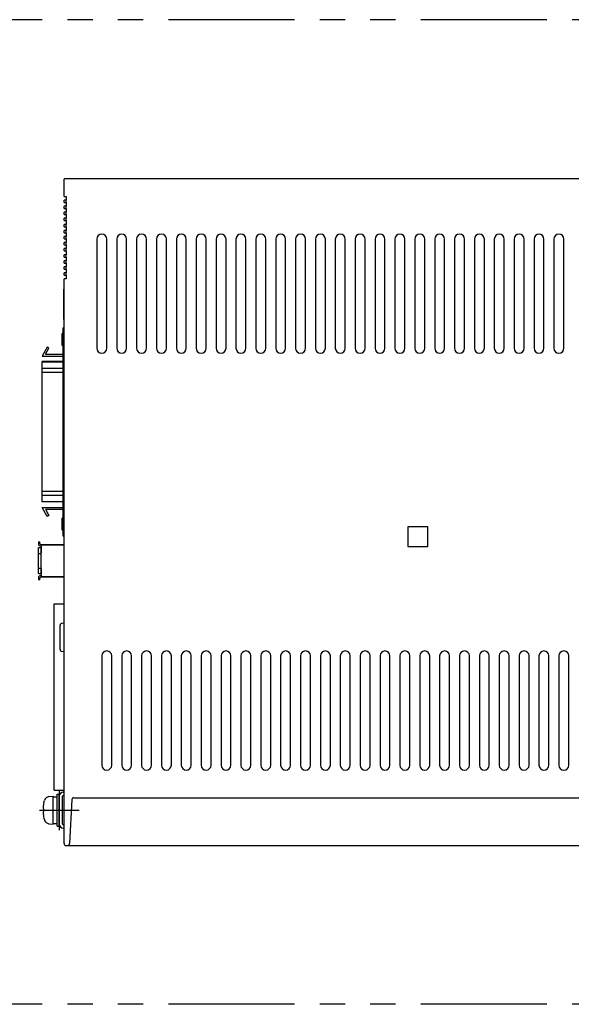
# Model space of a CAD drawing. Extents: x 281 to 752, y 120 to 368.
# Tile 2 of 2: x 476 to 615, y 120 to 368. Entities that reach past the tile are written whole.
import ezdxf

# ---------------------------------------------------------------- set-up
doc = ezdxf.new("R2010")
doc.units = 0
doc.header["$MEASUREMENT"] = 0
doc.linetypes.add('CENTER', pattern=[50.800000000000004, 31.75, -6.349999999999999, 6.349999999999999, -6.349999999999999])
doc.linetypes.add('PHANTOM', pattern=[63.50000000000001, 31.75, -6.349999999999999, 6.349999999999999, -6.349999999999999, 6.349999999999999, -6.349999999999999])
for name, color, linetype in [('10', 3, 'CONTINUOUS'), ('17', 6, 'CENTER'), ('18', 1, 'PHANTOM')]:
    doc.layers.add(name, color=color, linetype=linetype)

msp = doc.modelspace()

# ---------------------------------------------------------------- linework, layer by layer
at = {"layer": '10'}
for p, q in [((487.5960915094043, 323.7472436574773), (487.5960915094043, 328.0479568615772)), ((487.7960915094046, 328.2479568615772), (648.5960915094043, 328.2479568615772)), ((487.5960915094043, 323.7472436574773), (488.0960915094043, 323.7262804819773)), ((487.5960915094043, 322.2249568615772), (487.5960915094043, 322.8029568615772)), ((488.0960915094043, 322.8029568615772), (487.5960915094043, 322.8029568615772)), ((488.0960915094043, 323.7262804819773), (488.0960915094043, 322.8029568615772)), ((488.0960915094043, 322.2249568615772), (488.0960915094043, 322.8029568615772)), ((487.5960915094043, 322.2249568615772), (488.0960915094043, 322.2249568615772)), ((487.5960915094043, 320.6969568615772), (487.5960915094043, 321.2749568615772)), ((488.0960915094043, 321.2749568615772), (487.5960915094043, 321.2749568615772)), ((487.5960915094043, 320.6969568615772), (488.0960915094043, 320.6969568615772)), ((488.0960915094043, 322.2249568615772), (488.0960915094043, 321.2749568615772)), ((488.0960915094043, 320.6969568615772), (488.0960915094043, 321.2749568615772)), ((488.0960915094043, 320.6969568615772), (488.0960915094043, 319.7469568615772)), ((487.5960915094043, 319.1689568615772), (487.5960915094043, 319.7469568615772)), ((488.0960915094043, 319.7469568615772), (487.5960915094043, 319.7469568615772)), ((487.5960915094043, 319.1689568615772), (488.0960915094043, 319.1689568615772)), ((487.5960915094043, 317.6409568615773), (487.5960915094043, 318.2189568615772)), ((488.0960915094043, 318.2189568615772), (487.5960915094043, 318.2189568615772)), ((487.5960915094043, 317.6409568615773), (488.0960915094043, 317.6409568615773)), ((488.0960915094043, 319.1689568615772), (488.0960915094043, 319.7469568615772)), ((488.0960915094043, 319.1689568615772), (488.0960915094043, 318.2189568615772)), ((488.0960915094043, 317.6409568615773), (488.0960915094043, 318.2189568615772)), ((488.0960915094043, 317.6409568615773), (488.0960915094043, 316.6909568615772)), ((487.5960915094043, 316.1129568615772), (487.5960915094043, 316.6909568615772)), ((488.0960915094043, 316.6909568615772), (487.5960915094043, 316.6909568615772)), ((487.5960915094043, 316.1129568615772), (488.0960915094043, 316.1129568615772)), ((487.5960915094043, 314.5849568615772), (487.5960915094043, 315.1629568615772)), ((488.0960915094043, 315.1629568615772), (487.5960915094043, 315.1629568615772)), ((488.0960915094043, 316.1129568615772), (488.0960915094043, 316.6909568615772)), ((488.0960915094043, 316.1129568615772), (488.0960915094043, 315.1629568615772)), ((488.0960915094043, 314.5849568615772), (488.0960915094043, 315.1629568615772)), ((487.5960915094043, 314.5849568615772), (488.0960915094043, 314.5849568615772)), ((487.5960915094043, 313.0569568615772), (487.5960915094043, 313.6349568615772)), ((488.0960915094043, 313.6349568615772), (487.5960915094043, 313.6349568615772)), ((487.5960915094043, 313.0569568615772), (488.0960915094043, 313.0569568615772)), ((488.0960915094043, 314.5849568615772), (488.0960915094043, 313.6349568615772)), ((488.0960915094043, 313.0569568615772), (488.0960915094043, 313.6349568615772)), ((488.0960915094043, 313.0569568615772), (488.0960915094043, 312.1069568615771)), ((495.8460915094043, 312.9979568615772), (495.8460915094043, 285.4979568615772)), ((498.3460915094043, 285.4979568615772), (498.3460915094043, 312.9979568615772)), ((500.8460915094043, 312.9979568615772), (500.8460915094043, 285.4979568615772)), ((503.3460915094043, 285.4979568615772), (503.3460915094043, 312.9979568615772)), ((505.8460915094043, 312.9979568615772), (505.8460915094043, 285.4979568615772)), ((508.3460915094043, 285.4979568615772), (508.3460915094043, 312.9979568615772)), ((510.8460915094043, 312.9979568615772), (510.8460915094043, 285.4979568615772)), ((513.3460915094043, 285.4979568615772), (513.3460915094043, 312.9979568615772)), ((515.8460915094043, 312.9979568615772), (515.8460915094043, 285.4979568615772)), ((518.3460915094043, 285.4979568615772), (518.3460915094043, 312.9979568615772)), ((520.8460915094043, 312.9979568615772), (520.8460915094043, 285.4979568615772)), ((523.3460915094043, 285.4979568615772), (523.3460915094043, 312.9979568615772)), ((525.8460915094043, 312.9979568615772), (525.8460915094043, 285.4979568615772)), ((528.3460915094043, 285.4979568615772), (528.3460915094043, 312.9979568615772)), ((530.8460915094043, 312.9979568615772), (530.8460915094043, 285.4979568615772)), ((533.3460915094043, 285.4979568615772), (533.3460915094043, 312.9979568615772)), ((535.8460915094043, 312.9979568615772), (535.8460915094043, 285.4979568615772)), ((538.3460915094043, 285.4979568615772), (538.3460915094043, 312.9979568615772)), ((540.8460915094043, 312.9979568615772), (540.8460915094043, 285.4979568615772)), ((543.3460915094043, 285.4979568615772), (543.3460915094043, 312.9979568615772)), ((545.8460915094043, 312.9979568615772), (545.8460915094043, 285.4979568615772)), ((548.3460915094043, 285.4979568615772), (548.3460915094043, 312.9979568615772)), ((550.8460915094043, 312.9979568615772), (550.8460915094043, 285.4979568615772)), ((553.3460915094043, 285.4979568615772), (553.3460915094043, 312.9979568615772)), ((555.8460915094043, 312.9979568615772), (555.8460915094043, 285.4979568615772)), ((558.3460915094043, 285.4979568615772), (558.3460915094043, 312.9979568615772)), ((560.8460915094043, 312.9979568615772), (560.8460915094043, 285.4979568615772)), ((563.3460915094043, 285.4979568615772), (563.3460915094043, 312.9979568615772)), ((565.8460915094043, 312.9979568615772), (565.8460915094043, 285.4979568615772)), ((568.3460915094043, 285.4979568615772), (568.3460915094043, 312.9979568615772)), ((570.8460915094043, 312.9979568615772), (570.8460915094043, 285.4979568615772)), ((573.3460915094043, 285.4979568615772), (573.3460915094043, 312.9979568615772)), ((575.8460915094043, 312.9979568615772), (575.8460915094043, 285.4979568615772)), ((578.3460915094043, 285.4979568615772), (578.3460915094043, 312.9979568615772)), ((580.8460915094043, 312.9979568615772), (580.8460915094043, 285.4979568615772)), ((583.3460915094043, 285.4979568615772), (583.3460915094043, 312.9979568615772)), ((585.8460915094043, 312.9979568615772), (585.8460915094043, 285.4979568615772)), ((588.3460915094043, 285.4979568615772), (588.3460915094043, 312.9979568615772)), ((590.8460915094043, 312.9979568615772), (590.8460915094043, 285.4979568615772)), ((593.3460915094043, 285.4979568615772), (593.3460915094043, 312.9979568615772)), ((595.8460915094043, 312.9979568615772), (595.8460915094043, 285.4979568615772)), ((598.3460915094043, 285.4979568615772), (598.3460915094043, 312.9979568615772)), ((600.8460915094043, 312.9979568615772), (600.8460915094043, 285.4979568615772)), ((603.3460915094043, 285.4979568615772), (603.3460915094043, 312.9979568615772)), ((605.8460915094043, 312.9979568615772), (605.8460915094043, 285.4979568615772)), ((608.3460915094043, 285.4979568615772), (608.3460915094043, 312.9979568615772)), ((610.8460915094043, 312.9979568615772), (610.8460915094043, 285.4979568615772)), ((613.3460915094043, 285.4979568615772), (613.3460915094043, 312.9979568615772)), ((487.5960915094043, 311.5289568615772), (487.5960915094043, 312.1069568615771)), ((488.0960915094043, 312.1069568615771), (487.5960915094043, 312.1069568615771)), ((487.5960915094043, 311.5289568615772), (488.0960915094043, 311.5289568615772)), ((487.5960915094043, 310.0009568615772), (487.5960915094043, 310.5789568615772)), ((488.0960915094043, 310.5789568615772), (487.5960915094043, 310.5789568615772)), ((487.5960915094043, 310.0009568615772), (488.0960915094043, 310.0009568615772)), ((488.0960915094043, 311.5289568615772), (488.0960915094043, 312.1069568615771)), ((488.0960915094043, 311.5289568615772), (488.0960915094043, 310.5789568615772)), ((488.0960915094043, 310.0009568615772), (488.0960915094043, 310.5789568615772)), ((488.0960915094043, 310.0009568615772), (488.0960915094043, 309.0509568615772)), ((487.5960915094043, 308.4729568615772), (487.5960915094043, 309.0509568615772)), ((488.0960915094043, 309.0509568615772), (487.5960915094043, 309.0509568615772)), ((487.5960915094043, 308.4729568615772), (488.0960915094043, 308.4729568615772)), ((487.5960915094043, 306.9449568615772), (487.5960915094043, 307.5229568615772)), ((488.0960915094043, 307.5229568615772), (487.5960915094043, 307.5229568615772)), ((488.0960915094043, 308.4729568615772), (488.0960915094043, 309.0509568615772)), ((488.0960915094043, 308.4729568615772), (488.0960915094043, 307.5229568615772)), ((488.0960915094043, 306.9449568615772), (488.0960915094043, 307.5229568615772)), ((487.5960915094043, 306.9449568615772), (488.0960915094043, 306.9449568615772)), ((487.5960915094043, 305.4169568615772), (487.5960915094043, 305.9949568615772)), ((488.0960915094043, 305.9949568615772), (487.5960915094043, 305.9949568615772)), ((487.5960915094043, 305.4169568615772), (488.0960915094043, 305.4169568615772)), ((488.0960915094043, 306.9449568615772), (488.0960915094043, 305.9949568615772)), ((488.0960915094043, 305.4169568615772), (488.0960915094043, 305.9949568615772)), ((488.0960915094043, 305.4169568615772), (488.0960915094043, 304.4669568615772)), ((487.5960915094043, 303.8889568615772), (487.5960915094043, 304.4669568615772)), ((488.0960915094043, 304.4669568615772), (487.5960915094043, 304.4669568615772)), ((487.5960915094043, 303.8889568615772), (488.0960915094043, 303.8889568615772)), ((488.0960915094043, 302.9650235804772), (487.5960915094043, 302.9440604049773)), ((487.5960915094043, 160.7479568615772), (487.5960915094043, 302.9486700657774)), ((488.0960915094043, 303.8889568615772), (488.0960915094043, 304.4669568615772)), ((488.0960915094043, 303.8889568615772), (488.0960915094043, 302.9650235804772)), ((487.5460915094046, 292.6979568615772), (487.5460915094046, 300.3979568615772)), ((487.5460915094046, 300.3979568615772), (487.5960915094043, 300.3979568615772)), ((487.5460915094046, 300.0444034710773), (487.5960915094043, 300.0444034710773)), ((487.5460915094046, 299.8979568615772), (487.5960915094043, 299.8979568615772)), ((487.5460915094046, 299.3979568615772), (487.5960915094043, 299.3979568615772)), ((487.5960915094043, 293.6979568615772), (487.5460915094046, 293.6979568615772)), ((487.5960915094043, 293.1979568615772), (487.5460915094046, 293.1979568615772)), ((487.5460915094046, 293.0515102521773), (487.5960915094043, 293.0515102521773)), ((487.5960915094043, 292.6979568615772), (487.5460915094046, 292.6979568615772)), ((487.2960915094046, 290.6479568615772), (487.2960915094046, 238.2479568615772)), ((487.2960915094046, 290.6479568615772), (487.5960915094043, 290.6479568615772)), ((487.0960915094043, 286.1979568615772), (487.0960915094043, 289.1979568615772)), ((487.2960915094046, 289.1979568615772), (487.0960915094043, 289.1979568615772)), ((483.3630788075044, 285.7479568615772), (482.0496069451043, 283.4729568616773)), ((482.9156323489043, 283.9729568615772), (483.7960915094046, 285.4979568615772)), ((483.7960915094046, 285.4979568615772), (483.3630788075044, 285.7479568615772)), ((487.2960915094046, 286.1979568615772), (487.0960915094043, 286.1979568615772)), ((482.0496069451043, 283.4729568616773), (487.2960915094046, 283.4729568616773)), ((482.9156323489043, 283.9729568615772), (487.2960915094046, 283.9729568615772)), ((487.2960915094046, 282.1201801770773), (482.0960915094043, 282.1201801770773)), ((482.0960915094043, 246.7758278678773), (482.0960915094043, 282.1200858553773)), ((482.0960915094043, 282.0567055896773), (487.2960915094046, 282.0567055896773)), ((487.2960915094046, 280.4095119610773), (482.0960915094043, 280.4095119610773)), ((482.0960915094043, 279.4729865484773), (487.2960915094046, 279.4729865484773)), ((487.2960915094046, 249.4229271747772), (482.0960915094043, 249.4229271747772)), ((482.0960915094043, 248.4864017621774), (487.2960915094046, 248.4864017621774)), ((487.2960915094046, 246.8392081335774), (482.0960915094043, 246.8392081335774)), ((487.2960915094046, 246.7757335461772), (482.0960915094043, 246.7757335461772)), ((483.3630788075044, 243.1479568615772), (482.0496069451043, 245.4229568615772)), ((482.0496069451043, 245.4229568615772), (487.2960915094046, 245.4229568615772)), ((482.9156323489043, 244.9229568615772), (483.7960915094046, 243.3979568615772)), ((482.9156323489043, 244.9229568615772), (487.2960915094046, 244.9229568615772)), ((483.7960915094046, 243.3979568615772), (483.3630788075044, 243.1479568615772)), ((487.0960915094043, 239.6979568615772), (487.0960915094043, 242.6979568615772)), ((487.2960915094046, 242.6979568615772), (487.0960915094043, 242.6979568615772)), ((487.2960915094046, 239.6979568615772), (487.0960915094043, 239.6979568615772)), ((487.2960915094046, 238.2479568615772), (487.5960915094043, 238.2479568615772)), ((579.0960915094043, 240.5479568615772), (574.0960915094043, 240.5479568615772)), ((574.0960915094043, 240.5479568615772), (574.0960915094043, 235.5479568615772)), ((579.0960915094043, 235.5479568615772), (579.0960915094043, 240.5479568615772)), ((481.1460915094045, 236.7479568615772), (481.1460915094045, 236.2479568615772)), ((481.1460915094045, 236.7479568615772), (481.4960915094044, 236.7479568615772)), ((481.4960915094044, 236.2979568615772), (481.4960915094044, 236.7479568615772)), ((481.7460915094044, 236.0479568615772), (487.5960915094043, 236.0479568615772)), ((481.7460915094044, 235.6479568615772), (481.8460915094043, 235.6479568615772)), ((481.8460915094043, 236.0479568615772), (481.8460915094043, 233.9979568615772)), ((487.5960915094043, 235.8722209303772), (481.8460915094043, 235.8722209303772)), ((481.1460915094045, 228.7979568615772), (481.1460915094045, 235.1979568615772)), ((481.6460915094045, 235.1979568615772), (481.1460915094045, 235.1979568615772)), ((481.1460915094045, 233.7979568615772), (481.7460915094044, 233.7979568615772)), ((481.7460915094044, 235.2247517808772), (481.7460915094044, 233.8259173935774)), ((481.7460915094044, 233.7979568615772), (481.7460915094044, 231.9512901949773)), ((574.0960915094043, 235.5479568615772), (579.0960915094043, 235.5479568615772)), ((481.7460915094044, 231.9446235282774), (481.7460915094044, 230.0979568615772)), ((487.5920505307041, 232.9479568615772), (487.5960915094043, 232.9479568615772)), ((487.5960915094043, 232.9412901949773), (487.5920505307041, 232.9412901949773)), ((481.1460915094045, 230.0979568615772), (481.7460915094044, 230.0979568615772)), ((481.1460915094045, 228.7979568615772), (481.6460915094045, 228.7979568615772)), ((481.7460915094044, 230.0704163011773), (481.7460915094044, 228.7711619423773)), ((481.8460915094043, 228.2479568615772), (481.7460915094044, 228.2479568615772)), ((481.8397406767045, 228.6479568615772), (481.8460915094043, 228.6479568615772)), ((481.8460915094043, 229.8979568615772), (481.8460915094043, 227.8479057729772)), ((481.1460915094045, 227.6479568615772), (481.1460915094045, 227.1479568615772)), ((481.4960915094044, 227.1479568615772), (481.1460915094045, 227.1479568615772)), ((481.4960915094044, 227.1479568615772), (481.4960915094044, 227.5979568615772)), ((487.5960915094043, 227.8479568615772), (481.7460915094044, 227.8479568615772)), ((481.8460915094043, 228.0236927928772), (487.5960915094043, 228.0236927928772)), ((485.1060915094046, 174.1479568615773), (485.1060915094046, 221.1479568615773)), ((485.1060915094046, 221.1479568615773), (487.5960915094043, 221.1479568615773)), ((487.5960915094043, 216.2354455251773), (487.0525136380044, 216.1878886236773)), ((486.5960915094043, 209.6061224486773), (486.5960915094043, 215.6897912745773)), ((487.5960915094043, 209.0604681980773), (487.0525136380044, 209.1080250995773)), ((497.0960915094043, 207.9979568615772), (497.0960915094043, 180.4979568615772)), ((499.5960915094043, 180.4979568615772), (499.5960915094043, 207.9979568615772)), ((502.0960915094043, 207.9979568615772), (502.0960915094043, 180.4979568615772)), ((504.5960915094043, 180.4979568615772), (504.5960915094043, 207.9979568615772)), ((507.0960915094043, 207.9979568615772), (507.0960915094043, 180.4979568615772)), ((509.5960915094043, 180.4979568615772), (509.5960915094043, 207.9979568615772)), ((512.0960915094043, 207.9979568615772), (512.0960915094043, 180.4979568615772)), ((514.5960915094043, 180.4979568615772), (514.5960915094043, 207.9979568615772)), ((517.0960915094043, 207.9979568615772), (517.0960915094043, 180.4979568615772)), ((519.5960915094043, 180.4979568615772), (519.5960915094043, 207.9979568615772)), ((522.0960915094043, 207.9979568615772), (522.0960915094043, 180.4979568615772)), ((524.5960915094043, 180.4979568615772), (524.5960915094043, 207.9979568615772)), ((527.0960915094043, 207.9979568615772), (527.0960915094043, 180.4979568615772)), ((529.5960915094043, 180.4979568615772), (529.5960915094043, 207.9979568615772)), ((532.0960915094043, 207.9979568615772), (532.0960915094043, 180.4979568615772)), ((534.5960915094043, 180.4979568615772), (534.5960915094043, 207.9979568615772)), ((537.0960915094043, 207.9979568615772), (537.0960915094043, 180.4979568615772)), ((539.5960915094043, 180.4979568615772), (539.5960915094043, 207.9979568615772)), ((542.0960915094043, 207.9979568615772), (542.0960915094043, 180.4979568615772)), ((544.5960915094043, 180.4979568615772), (544.5960915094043, 207.9979568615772)), ((547.0960915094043, 207.9979568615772), (547.0960915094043, 180.4979568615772)), ((549.5960915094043, 180.4979568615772), (549.5960915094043, 207.9979568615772)), ((552.0960915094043, 207.9979568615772), (552.0960915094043, 180.4979568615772)), ((554.5960915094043, 180.4979568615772), (554.5960915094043, 207.9979568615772)), ((557.0960915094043, 207.9979568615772), (557.0960915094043, 180.4979568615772)), ((559.5960915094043, 180.4979568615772), (559.5960915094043, 207.9979568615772)), ((562.0960915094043, 207.9979568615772), (562.0960915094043, 180.4979568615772)), ((564.5960915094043, 180.4979568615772), (564.5960915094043, 207.9979568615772)), ((567.0960915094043, 207.9979568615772), (567.0960915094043, 180.4979568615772)), ((569.5960915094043, 180.4979568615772), (569.5960915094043, 207.9979568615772)), ((572.0960915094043, 207.9979568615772), (572.0960915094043, 180.4979568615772)), ((574.5960915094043, 180.4979568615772), (574.5960915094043, 207.9979568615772)), ((577.0960915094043, 207.9979568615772), (577.0960915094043, 180.4979568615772)), ((579.5960915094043, 180.4979568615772), (579.5960915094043, 207.9979568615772)), ((582.0960915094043, 207.9979568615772), (582.0960915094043, 180.4979568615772)), ((584.5960915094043, 180.4979568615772), (584.5960915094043, 207.9979568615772)), ((587.0960915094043, 207.9979568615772), (587.0960915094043, 180.4979568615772)), ((589.5960915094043, 180.4979568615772), (589.5960915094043, 207.9979568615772)), ((592.0960915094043, 207.9979568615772), (592.0960915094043, 180.4979568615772)), ((594.5960915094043, 180.4979568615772), (594.5960915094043, 207.9979568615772)), ((597.0960915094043, 207.9979568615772), (597.0960915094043, 180.4979568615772)), ((599.5960915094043, 180.4979568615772), (599.5960915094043, 207.9979568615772)), ((602.0960915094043, 207.9979568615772), (602.0960915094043, 180.4979568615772)), ((604.5960915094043, 180.4979568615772), (604.5960915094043, 207.9979568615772)), ((607.0960915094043, 207.9979568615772), (607.0960915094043, 180.4979568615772)), ((609.5960915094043, 180.4979568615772), (609.5960915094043, 207.9979568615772)), ((612.0960915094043, 207.9979568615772), (612.0960915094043, 180.4979568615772)), ((614.5960915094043, 180.4979568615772), (614.5960915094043, 207.9979568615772)), ((485.1060915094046, 174.1479568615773), (487.5960915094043, 174.1479568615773)), ((487.3960915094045, 173.6479568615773), (487.5960915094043, 173.6479568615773)), ((482.5326732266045, 171.1979568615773), (482.6395961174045, 171.6106967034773)), ((482.5326732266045, 171.1979568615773), (482.5326732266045, 171.1642901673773)), ((483.7766763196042, 172.5500207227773), (484.8960915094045, 172.6479568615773)), ((484.8960915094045, 165.6479568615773), (484.8960915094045, 172.6479568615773)), ((484.8960915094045, 172.5229568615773), (485.8960915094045, 172.5229568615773)), ((485.8960915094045, 173.1479568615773), (486.3960915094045, 173.1479568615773)), ((485.8960915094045, 165.1479568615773), (485.8960915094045, 173.1479568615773)), ((486.3960915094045, 165.1479568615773), (486.3960915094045, 173.1479568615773)), ((486.3960915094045, 165.6479568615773), (486.3960915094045, 172.6479568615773)), ((487.1960915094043, 165.6479568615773), (487.1960915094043, 172.6479568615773)), ((487.3960915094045, 172.8479568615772), (487.5960915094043, 172.8479568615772)), ((489.5725528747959, 171.7996448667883), (488.9920306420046, 160.7217888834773)), ((490.0719111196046, 172.2727893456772), (634.5711536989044, 172.2727893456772)), ((482.3947391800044, 169.5179568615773), (482.5326732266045, 169.5179568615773)), ((482.5326732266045, 168.7779568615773), (482.3947391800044, 168.7779568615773)), ((482.5326732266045, 168.7779568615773), (482.5326732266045, 169.5179568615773)), ((482.5326732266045, 167.1316235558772), (482.5326732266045, 167.0979568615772)), ((482.5326732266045, 167.0979568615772), (482.6395961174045, 166.6852170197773)), ((483.7766763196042, 165.7458930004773), (484.8960915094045, 165.6479568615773)), ((484.8960915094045, 165.7729568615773), (485.8960915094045, 165.7729568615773)), ((485.8960915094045, 165.1479568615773), (486.3960915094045, 165.1479568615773)), ((487.3960915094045, 165.4479568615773), (487.5960915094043, 165.4479568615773)), ((487.3960915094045, 164.6479568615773), (487.5960915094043, 164.6479568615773)), ((488.0960915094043, 160.2479568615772), (648.5960915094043, 160.2479568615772))]:
    msp.add_line(p, q, dxfattribs=at)
for centre, radius, start, end in [((487.7960916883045, 328.0479566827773), 0.1999998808, 90.0000512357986, 179.9999487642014), ((497.0960915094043, 312.9979568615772), 1.25, 0, 180), ((502.0960915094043, 312.9979568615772), 1.25, 0, 180), ((507.0960915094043, 312.9979568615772), 1.25, 0, 180), ((512.0960915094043, 312.9979568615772), 1.25, 0, 180), ((517.0960915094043, 312.9979568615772), 1.25, 0, 180), ((522.0960915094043, 312.9979568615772), 1.25, 0, 180), ((527.0960915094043, 312.9979568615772), 1.25, 0, 180), ((532.0960915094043, 312.9979568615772), 1.25, 0, 180), ((537.0960915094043, 312.9979568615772), 1.25, 0, 180), ((542.0960915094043, 312.9979568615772), 1.25, 0, 180), ((547.0960915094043, 312.9979568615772), 1.25, 0, 180), ((552.0960915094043, 312.9979568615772), 1.25, 0, 180), ((557.0960915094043, 312.9979568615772), 1.25, 0, 180), ((562.0960915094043, 312.9979568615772), 1.25, 0, 180), ((567.0960915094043, 312.9979568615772), 1.25, 0, 180), ((572.0960915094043, 312.9979568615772), 1.25, 0, 180), ((577.0960915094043, 312.9979568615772), 1.25, 0, 180), ((582.0960915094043, 312.9979568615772), 1.25, 0, 180), ((587.0960915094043, 312.9979568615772), 1.25, 0, 180), ((592.0960915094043, 312.9979568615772), 1.25, 0, 180), ((597.0960915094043, 312.9979568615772), 1.25, 0, 180), ((602.0960915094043, 312.9979568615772), 1.25, 0, 180), ((607.0960915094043, 312.9979568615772), 1.25, 0, 180), ((612.0960915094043, 312.9979568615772), 1.25, 0, 180), ((497.0960915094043, 285.4979568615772), 1.25, 180, 0), ((502.0960915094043, 285.4979568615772), 1.25, 180, 0), ((507.0960915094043, 285.4979568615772), 1.25, 180, 0), ((512.0960915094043, 285.4979568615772), 1.25, 180, 0), ((517.0960915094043, 285.4979568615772), 1.25, 180, 0), ((522.0960915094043, 285.4979568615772), 1.25, 180, 0), ((527.0960915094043, 285.4979568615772), 1.25, 180, 0), ((532.0960915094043, 285.4979568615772), 1.25, 180, 0), ((537.0960915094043, 285.4979568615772), 1.25, 180, 0), ((542.0960915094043, 285.4979568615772), 1.25, 180, 0), ((547.0960915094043, 285.4979568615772), 1.25, 180, 0), ((552.0960915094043, 285.4979568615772), 1.25, 180, 0), ((557.0960915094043, 285.4979568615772), 1.25, 180, 0), ((562.0960915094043, 285.4979568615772), 1.25, 180, 0), ((567.0960915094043, 285.4979568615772), 1.25, 180, 0), ((572.0960915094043, 285.4979568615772), 1.25, 180, 0), ((577.0960915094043, 285.4979568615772), 1.25, 180, 0), ((582.0960915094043, 285.4979568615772), 1.25, 180, 0), ((587.0960915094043, 285.4979568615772), 1.25, 180, 0), ((592.0960915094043, 285.4979568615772), 1.25, 180, 0), ((597.0960915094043, 285.4979568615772), 1.25, 180, 0), ((602.0960915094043, 285.4979568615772), 1.25, 180, 0), ((607.0960915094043, 285.4979568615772), 1.25, 180, 0), ((612.0960915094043, 285.4979568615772), 1.25, 180, 0), ((481.7460915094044, 236.2479568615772), 0.6, 180, 270), ((481.7460915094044, 236.2979568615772), 0.25, 180, 270.0000000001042), ((481.6460915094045, 235.3979568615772), 0.2, 270.0000000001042, 0), ((481.6460915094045, 233.9979568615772), 0.2, 270, 0), ((481.7460915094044, 227.6479568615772), 0.6, 90, 180), ((481.6460915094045, 229.8979568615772), 0.2, 0, 90), ((481.6460915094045, 228.5979568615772), 0.2, 14.47751218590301, 89.99999999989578), ((481.7460915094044, 227.5979568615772), 0.25, 89.99999999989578, 180), ((487.0960915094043, 215.6897912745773), 0.5, 94.99999999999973, 180), ((487.0960915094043, 209.6061224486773), 0.5, 180, 265.0000000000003), ((498.3460915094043, 207.9979568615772), 1.25, 0, 180), ((503.3460915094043, 207.9979568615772), 1.25, 0, 180), ((508.3460915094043, 207.9979568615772), 1.25, 0, 180), ((513.3460915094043, 207.9979568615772), 1.25, 0, 180), ((518.3460915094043, 207.9979568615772), 1.25, 0, 180), ((523.3460915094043, 207.9979568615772), 1.25, 0, 180), ((528.3460915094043, 207.9979568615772), 1.25, 0, 180), ((533.3460915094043, 207.9979568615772), 1.25, 0, 180), ((538.3460915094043, 207.9979568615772), 1.25, 0, 180), ((543.3460915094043, 207.9979568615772), 1.25, 0, 180), ((548.3460915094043, 207.9979568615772), 1.25, 0, 180), ((553.3460915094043, 207.9979568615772), 1.25, 0, 180), ((558.3460915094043, 207.9979568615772), 1.25, 0, 180), ((563.3460915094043, 207.9979568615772), 1.25, 0, 180), ((568.3460915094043, 207.9979568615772), 1.25, 0, 180), ((573.3460915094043, 207.9979568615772), 1.25, 0, 180), ((578.3460915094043, 207.9979568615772), 1.25, 0, 180), ((583.3460915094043, 207.9979568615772), 1.25, 0, 180), ((588.3460915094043, 207.9979568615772), 1.25, 0, 180), ((593.3460915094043, 207.9979568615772), 1.25, 0, 180), ((598.3460915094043, 207.9979568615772), 1.25, 0, 180), ((603.3460915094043, 207.9979568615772), 1.25, 0, 180), ((608.3460915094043, 207.9979568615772), 1.25, 0, 180), ((613.3460915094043, 207.9979568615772), 1.25, 0, 180), ((498.3460915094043, 180.4979568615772), 1.25, 180, 0), ((503.3460915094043, 180.4979568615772), 1.25, 180, 0), ((508.3460915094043, 180.4979568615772), 1.25, 180, 0), ((513.3460915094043, 180.4979568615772), 1.25, 180, 0), ((518.3460915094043, 180.4979568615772), 1.25, 180, 0), ((523.3460915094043, 180.4979568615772), 1.25, 180, 0), ((528.3460915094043, 180.4979568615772), 1.25, 180, 0), ((533.3460915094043, 180.4979568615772), 1.25, 180, 0), ((538.3460915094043, 180.4979568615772), 1.25, 180, 0), ((543.3460915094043, 180.4979568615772), 1.25, 180, 0), ((548.3460915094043, 180.4979568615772), 1.25, 180, 0), ((553.3460915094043, 180.4979568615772), 1.25, 180, 0), ((558.3460915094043, 180.4979568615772), 1.25, 180, 0), ((563.3460915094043, 180.4979568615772), 1.25, 180, 0), ((568.3460915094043, 180.4979568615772), 1.25, 180, 0), ((573.3460915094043, 180.4979568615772), 1.25, 180, 0), ((578.3460915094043, 180.4979568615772), 1.25, 180, 0), ((583.3460915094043, 180.4979568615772), 1.25, 180, 0), ((588.3460915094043, 180.4979568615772), 1.25, 180, 0), ((593.3460915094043, 180.4979568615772), 1.25, 180, 0), ((598.3460915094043, 180.4979568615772), 1.25, 180, 0), ((603.3460915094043, 180.4979568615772), 1.25, 180, 0), ((608.3460915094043, 180.4979568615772), 1.25, 180, 0), ((613.3460915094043, 180.4979568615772), 1.25, 180, 0), ((487.3960915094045, 172.6479568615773), 1, 90, 180), ((491.2960915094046, 169.1479568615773), 8.992391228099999, 167.0425963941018, 171.8401793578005), ((483.8899787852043, 171.2549676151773), 1.3, 94.99999999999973, 164.1191499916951), ((487.3960915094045, 172.6479568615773), 0.2, 90, 180), ((490.0714617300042, 171.7731326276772), 0.4996127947, 89.94846837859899, 176.9581378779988), ((484.6294315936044, 169.9816141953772), 2.2822780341, 183.3135668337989, 191.7215047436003), ((484.6294315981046, 168.3142995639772), 2.2822780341, 168.2784961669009, 176.6864340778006), ((489.0722705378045, 169.6267128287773), 6.724993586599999, 173.1887489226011, 178.0998578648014), ((489.0758985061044, 168.6694779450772), 6.7286302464, 181.9014756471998, 186.8099297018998), ((491.2960915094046, 169.1479568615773), 8.992391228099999, 188.1598206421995, 192.9574036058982), ((483.8899787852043, 167.0409461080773), 1.3, 195.8808500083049, 265.0000000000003), ((487.3960915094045, 165.6479568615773), 1, 180, 270), ((487.3960915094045, 165.6479568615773), 0.2, 180, 270), ((488.0960915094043, 160.7479568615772), 0.5, 180, 270.0000050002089), ((488.4927160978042, 160.7479568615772), 0.4999998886, 269.9999744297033, 357.0000000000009)]:
    msp.add_arc(centre, radius, start, end, dxfattribs=at)
at = {"layer": '17'}
for p, q in [((486.3960915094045, 174.1479568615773), (486.3960915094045, 164.1479568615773)), ((481.3960915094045, 169.1479568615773), (491.3960915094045, 169.1479568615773))]:
    msp.add_line(p, q, dxfattribs=at)
at = {"layer": '18'}
for p, q in [((672.5960915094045, 368.2479568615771), (407.5960915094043, 368.2479568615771)), ((672.5960915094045, 120.2479568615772), (407.5960915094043, 120.2479568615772))]:
    msp.add_line(p, q, dxfattribs=at)

doc.saveas('drawing.dxf')
